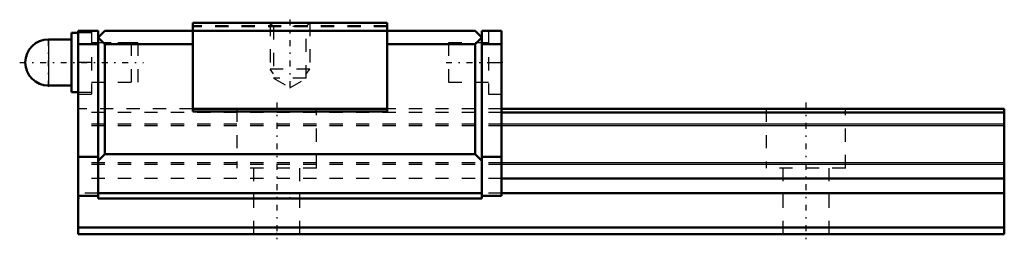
# Model space of a CAD drawing. Header units: millimetres. Extents: x -19.4 to 55, y -0.5 to 16.2.
import ezdxf

# ---------------------------------------------------------------- set-up
doc = ezdxf.new("R2010")
doc.units = ezdxf.units.MM
doc.linetypes.add('Center', pattern=[1.5, 0.45, -0.5, 0.05, -0.5])
doc.linetypes.add('Dashed', pattern=[2, 1, -1])
for name, color, linetype, lineweight in [('2d ConnectionPoints', 7, 'Continuous', 50), ('AM_0', 7, 'Continuous', 50), ('AM_4', 3, 'Continuous', 25), ('AM_5', 3, 'Continuous', 25), ('AM_7', 7, 'Center', 25), ('AM_9', 6, 'Dashed', 25)]:
    doc.layers.add(name, color=color, linetype=linetype, lineweight=lineweight)

# ---------------------------------------------------------------- blocks, each defined once
blk = doc.blocks.new('1_PB107_SRS_Grease_Nipple_Joint_0_in_SRS15GSSS70LMG150PB10700001_0')
at = {"layer": 'AM_0'}
for p, q in [((-15, 15.25), (-15.5, 15.25)), ((-15.5, 15.25), (-15.5, 10.75)), ((-15.5, 14.75), (-17.25, 14.75)), ((-17.25, 11.25), (-15.5, 11.25)), ((-15.5, 10.75), (-15, 10.75))]:
    blk.add_line(p, q, dxfattribs=at)
blk.add_arc((-17.25, 13), 1.75, 90, 270, dxfattribs=at)
at = {"layer": 'AM_4'}
blk.add_line((-17.25, 14.75), (-17.25, 11.25), dxfattribs=at)
at = {"layer": 'AM_7'}
for p, q in [((-17.25, 11.1625), (-17.25, 14.8375)), ((-19.425, 13), (-10.075, 13))]:
    blk.add_line(p, q, dxfattribs=at)
at = {"layer": 'AM_9'}
for p, q in [((-14, 15.25), (-15, 15.25)), ((-10.5, 14.5), (-14, 14.5)), ((-10.5, 14.5), (-10.5, 11.5)), ((-14, 11.5), (-10.5, 11.5)), ((-15, 10.75), (-14, 10.75))]:
    blk.add_line(p, q, dxfattribs=at)
blk = doc.blocks.new('2_SRS15SSSPB1071_Slider_0_in_SRS15GSSS70LMG150PB10700001_0')
at = {"layer": 'AM_0'}
for p, q in [((-6.35, 16), (-6.35, 9.28)), ((8.35, 16), (-6.35, 16)), ((8.35, 16), (8.35, 9.28)), ((-15, 15.4), (-13.5, 15.4)), ((-15, 15.4), (-15, 2.9)), ((-13.5, 15.4), (-13.5, 2.7)), ((-13, 15.4), (-13.5, 14.9)), ((-13.5, 14.9), (-13, 14.4)), ((-13, 15.4), (15, 15.4)), ((15, 15.4), (15.5, 14.9)), ((15.5, 14.9), (15, 14.4)), ((15.5, 15.4), (15.5, 2.7)), ((17, 15.4), (15.5, 15.4)), ((17, 15.4), (17, 2.9)), ((-15, 14.4), (-13.5, 14.4)), ((-13, 14.4), (-13, 6.06)), ((-13, 14.4), (-6.35, 14.4)), ((15, 14.4), (8.35, 14.4)), ((15, 14.4), (15, 6.06)), ((17, 14.4), (15.5, 14.4)), ((8.35, 9.5), (-6.35, 9.5)), ((8.35, 9.28), (-6.35, 9.28)), ((-13, 6.06), (-13.5, 5.56)), ((15, 6.06), (-13, 6.06)), ((15.5, 5.56), (15, 6.06)), ((-13.5, 5.86), (-15, 5.86)), ((17, 5.86), (15.5, 5.86)), ((15.5, 3.1), (-13.5, 3.1)), ((-13.5, 2.9), (-15, 2.9)), ((15.5, 2.7), (-13.5, 2.7)), ((17, 2.9), (15.5, 2.9))]:
    blk.add_line(p, q, dxfattribs=at)
at = {"layer": 'AM_5', "linetype": 'Dashed'}
for p, q in [((-0.5, 16), (-0.5, 12.5)), ((2.5, 16), (2.5, 12.5)), ((2.5, 12.5), (-0.5, 12.5)), ((-0.23, 12.15), (-0.5, 12.5)), ((2.229, 12.15), (2.5, 12.5))]:
    blk.add_line(p, q, dxfattribs=at)
at = {"layer": 'AM_7'}
for p, q in [((1, 16.245), (1, 10.845)), ((12.8, 13), (17.2, 13))]:
    blk.add_line(p, q, dxfattribs=at)
at = {"layer": 'AM_9'}
for p, q in [((8.35, 15.771), (-6.35, 15.771)), ((8.35, 15.7), (-6.35, 15.7)), ((-0.5, 16), (-0.23, 15.729)), ((-0.23, 15.729), (-0.23, 11.8)), ((2.229, 15.729), (-0.23, 15.729)), ((2.229, 15.729), (2.5, 16)), ((2.229, 11.8), (2.229, 15.729)), ((-14, 15.4), (-14, 10.6)), ((16, 15.4), (16, 10.6)), ((-11, 14.5), (-14, 14.5)), ((-11, 14.5), (-11, 11.5)), ((16, 14.5), (13, 14.5)), ((13, 14.5), (13, 11.5)), ((-14, 13), (-15, 13)), ((16, 13), (17, 13)), ((-14, 11.5), (-11, 11.5)), ((2.229, 11.8), (-0.23, 11.8)), ((-0.23, 11.8), (1, 11.09)), ((1, 11.09), (2.229, 11.8)), ((13, 11.5), (16, 11.5)), ((-15, 10.6), (-14, 10.6)), ((16, 10.6), (17, 10.6)), ((-6.35, 9.5), (-15, 9.5)), ((17, 9.2), (-15, 9.2)), ((17, 9.5), (8.35, 9.5)), ((17, 8.33), (-15, 8.33)), ((17, 8.199), (-15, 8.199)), ((17, 5.401), (-15, 5.401)), ((17, 5.27), (-15, 5.27)), ((17, 4.2), (-15, 4.2)), ((-13.5, 3.1), (-15, 3.1)), ((17, 3.1), (15.5, 3.1))]:
    blk.add_line(p, q, dxfattribs=at)
blk = doc.blocks.new('3_SRS15S7015_Track_0_in_SRS15GSSS70LMG150PB10700001_0')
at = {"layer": 'AM_0'}
for p, q in [((55, 9.5), (17, 9.5)), ((55, 9.2), (17, 9.2)), ((55, 9.5), (55, 0)), ((55, 4.2), (17, 4.2)), ((55, 3.1), (17, 3.1)), ((-15, 2.9), (-15, 0)), ((55, 0.5), (-15, 0.5)), ((55, 0), (-15, 0))]:
    blk.add_line(p, q, dxfattribs=at)
at = {"layer": 'AM_4'}
for p, q in [((55, 8.33), (17, 8.33)), ((55, 8.199), (17, 8.199)), ((55, 5.401), (17, 5.401)), ((55, 5.27), (17, 5.27))]:
    blk.add_line(p, q, dxfattribs=at)
at = {"layer": 'AM_7'}
for p, q in [((0, 9.975), (0, -0.475)), ((40, 9.975), (40, -0.475))]:
    blk.add_line(p, q, dxfattribs=at)
at = {"layer": 'AM_9'}
for p, q in [((-6.35, 9.5), (-15, 9.5)), ((17, 9.2), (-15, 9.2)), ((-3, 9.5), (-3, 5)), ((3, 5), (3, 9.5)), ((17, 9.5), (8.35, 9.5)), ((37, 9.5), (37, 5)), ((43, 5), (43, 9.5)), ((17, 8.33), (-15, 8.33)), ((17, 8.199), (-15, 8.199)), ((17, 5.401), (-15, 5.401)), ((17, 5.27), (-15, 5.27)), ((3, 5), (-3, 5)), ((-1.75, 5), (-1.75, 0)), ((1.75, 0), (1.75, 5)), ((43, 5), (37, 5)), ((38.25, 5), (38.25, 0)), ((41.75, 0), (41.75, 5)), ((17, 4.2), (-15, 4.2)), ((-13.5, 3.1), (-15, 3.1)), ((17, 3.1), (15.5, 3.1))]:
    blk.add_line(p, q, dxfattribs=at)

msp = doc.modelspace()

# ---------------------------------------------------------------- linework, layer by layer
at = {"layer": '2d ConnectionPoints'}
for p in [(-15, 13), (17, 13), (-15, 2.7), (1, 2.7), (0, 0), (0, 0)]:
    msp.add_point(p, dxfattribs=at)

# ---------------------------------------------------------------- block references
for name in ['2_SRS15SSSPB1071_Slider_0_in_SRS15GSSS70LMG150PB10700001_0', '1_PB107_SRS_Grease_Nipple_Joint_0_in_SRS15GSSS70LMG150PB10700001_0', '3_SRS15S7015_Track_0_in_SRS15GSSS70LMG150PB10700001_0']:
    msp.add_blockref(name, (0, 0))

doc.saveas('drawing.dxf')
